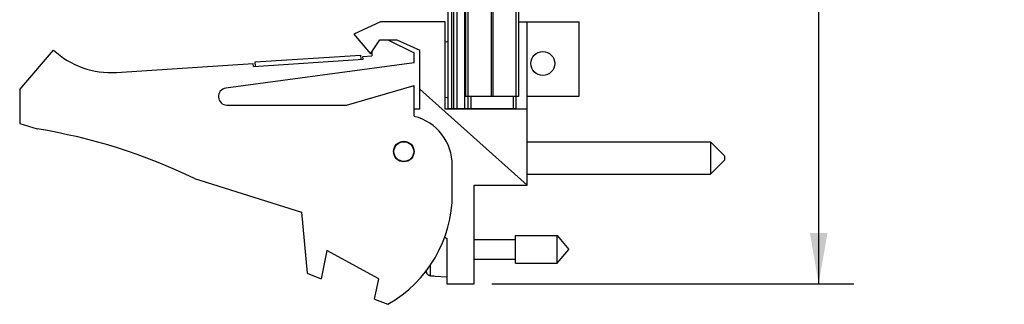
# Model space of a CAD drawing. Header units: inches. Extents: x 0.2 to 16.8, y 0.1 to 10.8.
# Tile 2 of 10: x 7.1 to 10.5, y 2.9 to 3.9. Entities that reach past the tile are written whole.
import ezdxf

# ---------------------------------------------------------------- set-up
doc = ezdxf.new("R2010")
doc.units = ezdxf.units.IN
doc.header["$LTSCALE"] = 0.935
doc.header["$MEASUREMENT"] = 0
doc.layers.get('0').update_dxf_attribs({"linetype": 'CONTINUOUS'})
doc.layers.add('DIMENSIONS', color=7, linetype='CONTINUOUS')
doc.styles.get("Standard").update_dxf_attribs({"font": 'txt', "width": 0.8})
doc.dimstyles.new('DIMSTYLE_2', dxfattribs={"dimtxt": 0.125, "dimasz": 0.18, "dimexe": 0.18, "dimexo": 0.0625, "dimgap": 0.09, "dimtad": 0, "dimtih": 1, "dimtoh": 1, "dimdec": 3, "dimzin": 4, "dimdsep": 46, "dimtxsty": 'STANDARD', "dimblk": '_FILLED', "dimblk1": '_FILLED', "dimblk2": '_FILLED', "dimcen": 0.09, "dimadec": 0, "dimazin": 0, "dimtp": 0.001, "dimtm": 0.001, "dimtfac": 1, "dimtdec": 3, "dimtofl": 0, "dimtmove": 0, "dimatfit": 3, "dimldrblk": '_FILLED', "dimfxl": 1, "dimtolj": 1, "dimtzin": 4, "dimarcsym": 0})

# ---------------------------------------------------------------- blocks, each defined once
blk = doc.blocks.new('_FILLED')
at = {"color": 0, "linetype": 'BYBLOCK'}
blk.add_solid([(0, 0), (-1, 0.174), (-1, -0.174)], dxfattribs=at)
blk = doc.blocks.new('*D13')
at = {"layer": 'DIMENSIONS', "color": 2, "linetype": 'CONTINUOUS'}
for p, q in [((8.7323, 8.0299), (10.0141, 8.0299)), ((9.8891, 8.0299), (9.8891, 5.9162)), ((9.8891, 2.965), (9.8891, 5.6662)), ((8.7297, 2.965), (10.0141, 2.965))]:
    blk.add_line(p, q, dxfattribs=at)
at = {"layer": 'DIMENSIONS', "color": 2, "linetype": 'CONTINUOUS', "xscale": 0.18, "yscale": 0.18, "zscale": 0.18}
for p, rotation in [((9.8891, 8.0299), 90), ((9.8891, 2.965), 270)]:
    blk.add_blockref('_FILLED', p, dxfattribs=dict(at, rotation=rotation))
at = {"layer": 'DIMENSIONS', "color": 2, "linetype": 'CONTINUOUS', "width": 0.8}
for s, p in [('5.065', (9.1766, 5.7287)), ('[', (9.8016, 5.7287)), ('128.65', (9.9016, 5.7287)), (']', (10.5016, 5.7287))]:
    blk.add_text(s, height=0.125, dxfattribs=at).set_placement(p)

msp = doc.modelspace()

# ---------------------------------------------------------------- linework, layer by layer
at = {"color": 7, "linetype": 'CONTINUOUS'}
for p, q in [((8.5748, 3.5869), (8.5748, 8.0299)), ((8.5868, 8.0299), (8.5868, 3.5869)), ((8.5928, 8.0299), (8.5928, 3.5869)), ((8.6048, 8.0299), (8.6048, 3.5869)), ((8.634, 3.5869), (8.634, 8.0299)), ((8.6358, 7.6299), (8.6358, 3.6299)), ((8.6447, 7.6299), (8.6447, 3.6299)), ((8.7266, 7.6299), (8.7266, 3.6299)), ((8.7329, 7.6299), (8.7329, 3.6299)), ((8.8148, 7.6299), (8.8148, 3.6299)), ((8.8238, 7.6299), (8.8238, 3.6299)), ((8.3342, 3.894), (8.2392, 3.851)), ((8.5642, 3.894), (8.3342, 3.894)), ((8.5642, 3.584), (8.5642, 3.894)), ((8.8238, 3.894), (9.0392, 3.894)), ((8.8552, 3.315), (8.8552, 3.894)), ((9.0392, 3.631), (9.0392, 3.894)), ((8.2392, 3.851), (8.2992, 3.781)), ((8.2992, 3.781), (8.3323, 3.831)), ((8.3323, 3.831), (8.3923, 3.831)), ((8.3602, 3.831), (8.4542, 3.784)), ((8.3923, 3.831), (8.4742, 3.794)), ((7.0542, 3.654), (7.1742, 3.794)), ((7.8902, 3.7519), (8.2644, 3.7764)), ((8.2654, 3.7614), (8.2644, 3.7764)), ((8.2722, 3.7719), (8.3042, 3.774)), ((8.3042, 3.7885), (8.3042, 3.774)), ((8.4542, 3.749), (8.4542, 3.784)), ((8.4742, 3.584), (8.4742, 3.794)), ((7.3977, 3.7146), (7.8831, 3.7464)), ((8.4542, 3.749), (7.7851, 3.6587)), ((7.8837, 3.7364), (7.8831, 3.7464)), ((7.8837, 3.7364), (8.2729, 3.7619)), ((7.8912, 3.7369), (7.8902, 3.7519)), ((8.2729, 3.7619), (8.2722, 3.7719)), ((8.2142, 3.599), (8.4542, 3.669)), ((8.4542, 3.559), (8.4542, 3.669)), ((7.0542, 3.654), (7.0542, 3.534)), ((8.8552, 3.315), (8.4742, 3.6556)), ((7.7892, 3.599), (8.2142, 3.599)), ((8.8238, 3.6299), (8.6358, 3.6299)), ((8.6448, 3.6299), (8.6448, 3.5869)), ((8.6548, 3.6299), (8.6548, 3.5869)), ((8.8048, 3.6299), (8.8048, 3.5869)), ((8.8148, 3.6299), (8.8148, 3.5869)), ((8.8552, 3.631), (9.0392, 3.631)), ((8.4742, 3.584), (8.4542, 3.584)), ((8.8552, 3.584), (8.5642, 3.584)), ((8.5748, 3.5869), (8.8148, 3.5869)), ((8.6692, 3.5869), (8.6692, 3.584)), ((7.0542, 3.534), (7.1162, 3.5144)), ((8.8552, 3.4688), (9.5052, 3.4688)), ((9.5052, 3.4688), (9.5552, 3.4188)), ((9.5052, 3.4688), (9.5052, 3.3538)), ((9.5052, 3.3538), (9.5552, 3.4038)), ((9.5552, 3.4188), (9.5552, 3.4038)), ((8.5892, 3.284), (8.5892, 3.3847)), ((7.6741, 3.3387), (8.0542, 3.219)), ((8.8552, 3.3538), (9.5052, 3.3538)), ((8.6672, 3.315), (8.8552, 3.315)), ((8.6672, 2.965), (8.6672, 3.315)), ((8.0542, 3.219), (8.0742, 3.002)), ((8.5614, 3.1315), (8.5692, 3.125)), ((8.5692, 3.125), (8.5692, 2.965)), ((8.6672, 3.122), (8.8129, 3.122)), ((8.8129, 3.1362), (8.9609, 3.1362)), ((8.8129, 3.0378), (8.8129, 3.1362)), ((8.9609, 3.1362), (9.0022, 3.087)), ((8.9609, 3.0378), (8.9609, 3.1362)), ((8.1442, 3.0827), (8.1242, 2.9827)), ((8.3281, 2.9827), (8.1442, 3.0827)), ((8.9609, 3.0378), (9.0022, 3.087)), ((8.6672, 3.0519), (8.8129, 3.0519)), ((8.4977, 3.0049), (8.4977, 3.0138)), ((8.512, 2.9933), (8.512, 3.0327)), ((8.8129, 3.0378), (8.9609, 3.0378)), ((8.0742, 3.002), (8.1242, 2.9827)), ((8.3135, 2.9099), (8.3281, 2.9827)), ((8.5278, 2.9923), (8.5278, 2.9913)), ((8.5278, 2.9913), (8.5692, 2.9889)), ((8.5692, 2.965), (8.6672, 2.965)), ((8.3135, 2.9099), (8.3602, 2.892))]:
    msp.add_line(p, q, dxfattribs=at)
for centre, radius in [((8.9102, 3.7464), 0.0425), ((8.4172, 3.434), 0.0365), ((8.4172, 3.434), 0.035)]:
    msp.add_circle(centre, radius, dxfattribs=at)
for centre, radius, start, end in [((8.5748, 3.7425), 0.0806, 90, 97.5721), ((7.3781, 4.014), 0.3, 227.1666, 273.7467), ((7.7892, 3.629), 0.03, 97.6845, 270), ((8.5748, 3.7068), 0.0806, 262.4279, 270), ((8.4092, 3.3847), 0.18, 0, 75.5225), ((6.7928, 1.5144), 2.026, 64.2145, 80.8167), ((8.1392, 3.284), 0.45, 299.4136, 360), ((8.7995, 3.087), 0.3127, 193.9238, 195.2119)]:
    msp.add_arc(centre, radius, start, end, dxfattribs=at)
for points, knots in [([(8.512, 2.9933), (8.5112, 2.9933), (8.5096, 2.9935), (8.5072, 2.9942), (8.505, 2.9953), (8.503, 2.9967), (8.5012, 2.9984), (8.4997, 3.0004), (8.4985, 3.0026), (8.498, 3.0041), (8.4977, 3.0049)], [0, 0, 0, 0, 0.125027, 0.250078, 0.375124, 0.500148, 0.625122, 0.750077, 0.875022, 1, 1, 1, 1]), ([(8.512, 2.9933), (8.5146, 2.9931), (8.5199, 2.9928), (8.5252, 2.9925), (8.5278, 2.9923)], [0, 0, 0, 0, 0.499557, 1, 1, 1, 1])]:
    msp.add_open_spline(points, degree=3, knots=knots, dxfattribs=at)

# ---------------------------------------------------------------- dimensions: what is measured, and where the dimension line sits
at = {"layer": 'DIMENSIONS', "color": 2, "linetype": 'CONTINUOUS'}
dim = msp.add_linear_dim(base=(9.8891, 2.965), p1=(8.7323, 8.0299), p2=(8.7297, 2.965), angle=270, dimstyle='DIMSTYLE_2', dxfattribs=at)
dim.commit()
dim.dimension.update_dxf_attribs({"geometry": '*D13', "text_midpoint": (9.8891, 5.7912), "dimtype": 160})

doc.saveas('drawing.dxf')
